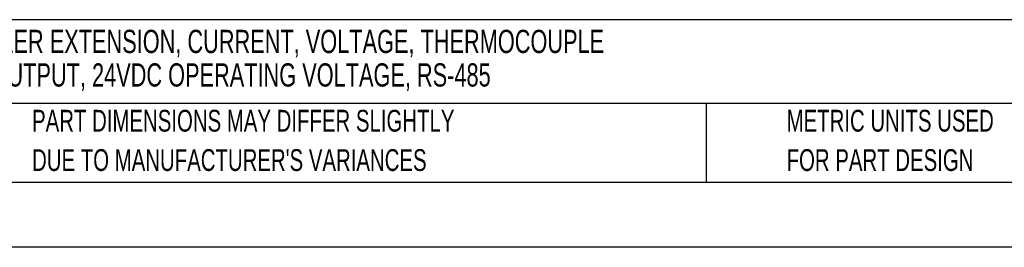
# Model space of a CAD drawing. Header units: millimetres. Extents: x 0 to 559, y 0 to 432.
# Tile 2 of 24: x 108 to 299, y 0 to 44. Entities that reach past the tile are written whole.
import ezdxf

# ---------------------------------------------------------------- set-up
doc = ezdxf.new("R2010")
doc.units = ezdxf.units.MM
doc.header["$LTSCALE"] = 2
doc.linetypes.add('CENTERX2', pattern=[20.32, 12.7, -2.54, 2.54, -2.54])
doc.layers.add('TEXT', color=140, linetype='Continuous', lineweight=25)
doc.styles.add('SLDTEXTSTYLE0', font='TXT', dxfattribs={"width": 0.7})

# ---------------------------------------------------------------- blocks, each defined once
blk = doc.blocks.new('SW_NOTE_0')
at = {"layer": 'TEXT', "color": 0, "linetype": 'CENTERX2', "lineweight": 18, "char_height": 4.516, "attachment_point": 1, "style": 'SLDTEXTSTYLE0'}
for s, insert in [('SOLO MODULAR TEMPERATURE CONTROLLER EXTENSION, CURRENT, VOLTAGE, THERMOCOUPLE', (0, 5.82)), ('OR RTD INPUT, 0-10 VDC, 3A SPST RELAY OUTPUT, 24VDC OPERATING VOLTAGE, RS-485', (0, -0.69))]:
    blk.add_mtext(s, dxfattribs=dict(at, insert=insert))
blk = doc.blocks.new('SW_NOTE_0_3')
at = {"layer": 'TEXT', "color": 0, "linetype": 'CENTERX2', "lineweight": 18, "char_height": 4.2333, "attachment_point": 1, "style": 'SLDTEXTSTYLE0'}
for s, insert in [('PART DIMENSIONS MAY DIFFER SLIGHTLY', (0, 5.46)), ("DUE TO MANUFACTURER'S VARIANCES", (0, -2.19))]:
    blk.add_mtext(s, dxfattribs=dict(at, insert=insert))
blk = doc.blocks.new('SW_NOTE_0_6')
at = {"layer": 'TEXT', "color": 0, "linetype": 'CENTERX2', "lineweight": 18, "char_height": 4.2333, "attachment_point": 1, "style": 'SLDTEXTSTYLE0'}
for s, insert in [('METRIC UNITS USED', (0, 5.46)), ('FOR PART DESIGN', (0, -2.19))]:
    blk.add_mtext(s, dxfattribs=dict(at, insert=insert))

msp = doc.modelspace()

# ---------------------------------------------------------------- linework, layer by layer
at = {"color": 7, "linetype": 'Continuous'}
msp.add_line((558.805, 0.005), (0.005, 0.005), dxfattribs=at)
at = {"layer": 'TEXT'}
for p, q in [((546.1, 44.252), (12.7, 44.252)), ((546.1, 27.94), (12.7, 27.94)), ((241.293, 27.94), (241.293, 12.7)), ((12.7, 12.7), (546.1, 12.7))]:
    msp.add_line(p, q, dxfattribs=at)

# ---------------------------------------------------------------- block references
at = {"layer": 'TEXT', "linetype": 'CENTERX2', "lineweight": 18}
for name, p in [('SW_NOTE_0', (15.252, 36.463)), ('SW_NOTE_0_3', (110.239, 21.271)), ('SW_NOTE_0_6', (256.957, 21.271))]:
    msp.add_blockref(name, p, dxfattribs=at)

doc.saveas('drawing.dxf')
